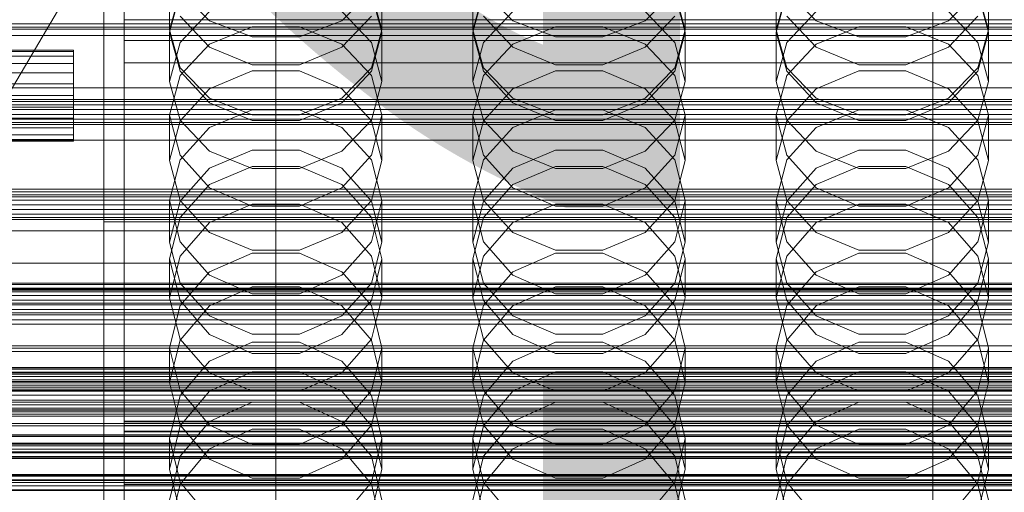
# Model space of a CAD drawing. Header units: millimetres. Extents: x -2233 to 65662, y -50530 to 6847.
# Tile 136 of 256: x -181 to 14, y -34153 to -34060. Entities that reach past the tile are written whole.
import ezdxf

# ---------------------------------------------------------------- set-up
doc = ezdxf.new("R2010")
doc.units = ezdxf.units.MM
for name, color, linetype, lineweight in [('COTAS_O', 1, 'Continuous', 0), ('COTAS_P', 1, 'Continuous', 0), ('frontal_briquetadora', 7, 'Continuous', 0), ('frontal_C01', 7, 'Continuous', 0), ('frontal_C02', 7, 'Continuous', 0), ('frontal_C03', 7, 'Continuous', 0), ('frontal_dosificador', 7, 'Continuous', 0), ('frontal_secador', 7, 'Continuous', 0)]:
    doc.layers.add(name, color=color, linetype=linetype, lineweight=lineweight)
doc.dimstyles.new('R19_100', dxfattribs={"dimtxt": 250, "dimasz": 150, "dimexe": 150, "dimexo": 80, "dimgap": 100, "dimtad": 1, "dimtih": 1, "dimtoh": 1, "dimdsep": 46, "dimcen": 0.09, "dimadec": 0, "dimazin": 0, "dimtfac": 1, "dimtdec": 4, "dimtofl": 0, "dimtmove": 0, "dimatfit": 3, "dimfxl": 1, "dimtolj": 1, "dimtzin": 0, "dimarcsym": 0})

# ---------------------------------------------------------------- blocks, each defined once
blk = doc.blocks.new('DIM_R32_39')
at = {"layer": 'COTAS_O'}
for p, q in [((-1725, -33700), (-1575, -33655)), ((1725, -33700), (1575, -33655)), ((-1725, -34400), (-1725, -33700)), ((-1725, -33700), (1725, -33700)), ((-1725, -33700), (-1575, -33745)), ((1725, -33700), (1575, -33745)), ((1725, -34400), (1725, -33700))]:
    blk.add_line(p, q, dxfattribs=at)
blk.add_text('3450 O', height=250, dxfattribs=at).set_placement((0, -33600))
blk = doc.blocks.new('DIM_R32_40')
at = {"layer": 'COTAS_P'}
for p, q in [((-150, -32200), (550, -32200)), ((550, -32200), (505, -32350)), ((550, -34800), (550, -32200)), ((550, -32200), (595, -32350)), ((550, -34800), (505, -34650)), ((550, -34800), (595, -34650)), ((-150, -34800), (550, -34800))]:
    blk.add_line(p, q, dxfattribs=at)
blk.add_text('2600 P', height=250, rotation=90, dxfattribs=at).set_placement((450, -33500))
blk = doc.blocks.new('DIM_R32_42')
at = {"layer": 'COTAS_O'}
for p, q in [((-650, -33700), (50, -33700)), ((50, -33700), (5, -33850)), ((50, -34900), (50, -33700)), ((50, -33700), (95, -33850)), ((50, -34900), (5, -34750)), ((50, -34900), (95, -34750)), ((-650, -34900), (50, -34900))]:
    blk.add_line(p, q, dxfattribs=at)
blk.add_text('1200 O', height=250, rotation=90, dxfattribs=at).set_placement((-50, -34300))
blk = doc.blocks.new('DIM_R32_43')
at = {"layer": 'COTAS_O'}
for p, q in [((-650, -34200), (-500, -34155)), ((650, -34200), (500, -34155)), ((-650, -34900), (-650, -34200)), ((-650, -34200), (650, -34200)), ((-650, -34200), (-500, -34245)), ((650, -34200), (500, -34245)), ((650, -34900), (650, -34200))]:
    blk.add_line(p, q, dxfattribs=at)
blk.add_text('1300 O', height=250, dxfattribs=at).set_placement((0, -34100))

msp = doc.modelspace()

# ---------------------------------------------------------------- linework, layer by layer
at = {"layer": 'frontal_briquetadora'}
for p, q in [((-164, -34100), (-164, -33920)), ((-160, -34100), (-160, -33920)), ((-160, -34060.009), (-160, -34042.788)), ((-160, -34064.151), (-160, -34047.119)), ((-160, -34050.411), (-160, -34066.987)), ((-160, -34067.514), (-160, -34050.92)), ((-160, -34051.199), (-160, -34068.567)), ((-160, -34068.041), (-160, -34051.43)), ((-151, -34062.014), (-151, -34051.77)), ((-109, -34062.014), (-109, -34051.77)), ((-91, -34062.014), (-91, -34051.77)), ((-49, -34062.014), (-49, -34051.77)), ((-31, -34062.014), (-31, -34051.77)), ((11, -34062.014), (11, -34051.77)), ((-160, -34069.338), (-160, -34051.97)), ((-148.92, -34054.522), (-151, -34062.014)), ((-148.92, -34054.842), (-151, -34062.443)), ((-148.92, -34054.4), (-143.093, -34060.197)), ((-116.907, -34060.197), (-111.08, -34054.4)), ((-109, -34062.014), (-111.08, -34054.522)), ((-109, -34062.443), (-111.08, -34054.842)), ((-88.92, -34054.522), (-91, -34062.014)), ((-88.92, -34054.842), (-91, -34062.443)), ((-88.92, -34054.4), (-83.093, -34060.197)), ((-56.907, -34060.197), (-51.08, -34054.4)), ((-49, -34062.014), (-51.08, -34054.522)), ((-49, -34062.443), (-51.08, -34054.842)), ((-28.92, -34054.522), (-31, -34062.014)), ((-28.92, -34054.842), (-31, -34062.443)), ((-28.92, -34054.4), (-23.093, -34060.197)), ((3.093, -34060.197), (8.92, -34054.4)), ((11, -34062.014), (8.92, -34054.522)), ((11, -34062.443), (8.92, -34054.842)), ((-160, -34056.386), (-160, -34073.418)), ((-148.92, -34064.539), (-143.093, -34058.398)), ((-143.094, -34065.466), (-148.92, -34059.324)), ((-116.907, -34058.398), (-111.08, -34064.539)), ((-111.08, -34059.324), (-116.906, -34065.466)), ((-88.92, -34064.539), (-83.093, -34058.398)), ((-83.094, -34065.466), (-88.92, -34059.324)), ((-56.907, -34058.398), (-51.08, -34064.539)), ((-51.08, -34059.324), (-56.906, -34065.466)), ((-28.92, -34064.539), (-23.093, -34058.398)), ((-23.094, -34065.466), (-28.92, -34059.324)), ((3.093, -34058.398), (8.92, -34064.539)), ((8.92, -34059.324), (3.094, -34065.466)), ((-160, -34060.009), (200, -34060.009)), ((-160, -34060.009), (-160, -34077.23)), ((-134.674, -34061.412), (-143.094, -34064.828)), ((-143.093, -34060.197), (-134.673, -34063.414)), ((-125.326, -34061.412), (-134.674, -34061.412)), ((-125.327, -34063.414), (-116.907, -34060.197)), ((-116.906, -34064.828), (-125.326, -34061.412)), ((-74.674, -34061.412), (-83.094, -34064.828)), ((-83.093, -34060.197), (-74.673, -34063.414)), ((-65.326, -34061.412), (-74.674, -34061.412)), ((-65.327, -34063.414), (-56.907, -34060.197)), ((-56.906, -34064.828), (-65.326, -34061.412)), ((-14.674, -34061.412), (-23.094, -34064.828)), ((-23.093, -34060.197), (-14.673, -34063.414)), ((-5.326, -34061.412), (-14.674, -34061.412)), ((-5.327, -34063.414), (3.093, -34060.197)), ((3.094, -34064.828), (-5.326, -34061.412)), ((-151, -34062.014), (-148.92, -34069.506)), ((-151, -34072.197), (-151, -34062.443)), ((-151, -34062.443), (-148.92, -34070.159)), ((-134.673, -34063.414), (-125.327, -34063.414)), ((-111.08, -34069.506), (-109, -34062.014)), ((-111.08, -34070.159), (-109, -34062.443)), ((-109, -34072.197), (-109, -34062.443)), ((-91, -34062.014), (-88.92, -34069.506)), ((-91, -34072.197), (-91, -34062.443)), ((-91, -34062.443), (-88.92, -34070.159)), ((-74.673, -34063.414), (-65.327, -34063.414)), ((-51.08, -34069.506), (-49, -34062.014)), ((-51.08, -34070.159), (-49, -34062.443)), ((-49, -34072.197), (-49, -34062.443)), ((-31, -34062.014), (-28.92, -34069.506)), ((-31, -34072.197), (-31, -34062.443)), ((-31, -34062.443), (-28.92, -34070.159)), ((-14.673, -34063.414), (-5.327, -34063.414)), ((8.92, -34069.506), (11, -34062.014)), ((8.92, -34070.159), (11, -34062.443)), ((11, -34072.197), (11, -34062.443)), ((-160, -34064.151), (200, -34064.151)), ((-160, -34081.519), (-160, -34064.151)), ((-151, -34072.197), (-148.92, -34064.539)), ((-143.094, -34064.828), (-148.92, -34071.036)), ((-111.08, -34071.036), (-116.906, -34064.828)), ((-111.08, -34064.539), (-109, -34072.197)), ((-91, -34072.197), (-88.92, -34064.539)), ((-83.094, -34064.828), (-88.92, -34071.036)), ((-51.08, -34071.036), (-56.906, -34064.828)), ((-51.08, -34064.539), (-49, -34072.197)), ((-31, -34072.197), (-28.92, -34064.539)), ((-23.094, -34064.828), (-28.92, -34071.036)), ((8.92, -34071.036), (3.094, -34064.828)), ((8.92, -34064.539), (11, -34072.197)), ((-160, -34066.987), (-160, -34084.097)), ((-134.674, -34068.909), (-143.094, -34065.466)), ((-116.906, -34065.466), (-125.326, -34068.909)), ((-74.674, -34068.909), (-83.094, -34065.466)), ((-56.906, -34065.466), (-65.326, -34068.909)), ((-14.674, -34068.909), (-23.094, -34065.466)), ((3.094, -34065.466), (-5.326, -34068.909)), ((-160, -34084.64), (-160, -34067.514)), ((-160, -34085.184), (-160, -34068.041)), ((-160, -34068.567), (200, -34068.567)), ((-160, -34068.567), (-160, -34085.599)), ((-125.326, -34068.909), (-134.674, -34068.909)), ((-65.326, -34068.909), (-74.674, -34068.909)), ((-5.326, -34068.909), (-14.674, -34068.909)), ((-160, -34084.398), (-160, -34069.338)), ((-148.92, -34071.036), (-151, -34078.875)), ((-148.92, -34069.506), (-143.093, -34075.515)), ((-148.92, -34070.159), (-143.094, -34076.428)), ((-143.093, -34073.656), (-134.673, -34070.144)), ((-134.673, -34070.144), (-125.327, -34070.144)), ((-125.327, -34070.144), (-116.907, -34073.656)), ((-116.907, -34075.515), (-111.08, -34069.506)), ((-116.906, -34076.428), (-111.08, -34070.159)), ((-109, -34078.875), (-111.08, -34071.036)), ((-88.92, -34071.036), (-91, -34078.875)), ((-88.92, -34069.506), (-83.093, -34075.515)), ((-88.92, -34070.159), (-83.094, -34076.428)), ((-83.093, -34073.656), (-74.673, -34070.144)), ((-74.673, -34070.144), (-65.327, -34070.144)), ((-65.327, -34070.144), (-56.907, -34073.656)), ((-56.907, -34075.515), (-51.08, -34069.506)), ((-56.906, -34076.428), (-51.08, -34070.159)), ((-49, -34078.875), (-51.08, -34071.036)), ((-28.92, -34071.036), (-31, -34078.875)), ((-28.92, -34069.506), (-23.093, -34075.515)), ((-28.92, -34070.159), (-23.094, -34076.428)), ((-23.093, -34073.656), (-14.673, -34070.144)), ((-14.673, -34070.144), (-5.327, -34070.144)), ((-5.327, -34070.144), (3.093, -34073.656)), ((3.093, -34075.515), (8.92, -34069.506)), ((3.094, -34076.428), (8.92, -34070.159)), ((11, -34078.875), (8.92, -34071.036)), ((-148.92, -34079.855), (-151, -34072.197)), ((-109, -34072.197), (-111.08, -34079.855)), ((-88.92, -34079.855), (-91, -34072.197)), ((-49, -34072.197), (-51.08, -34079.855)), ((-28.92, -34079.855), (-31, -34072.197)), ((11, -34072.197), (8.92, -34079.855)), ((-160, -34073.418), (-160, -34087.52)), ((-148.92, -34079.984), (-143.093, -34073.656)), ((-116.907, -34073.656), (-111.08, -34079.984)), ((-88.92, -34079.984), (-83.093, -34073.656)), ((-56.907, -34073.656), (-51.08, -34079.984)), ((-28.92, -34079.984), (-23.093, -34073.656)), ((3.093, -34073.656), (8.92, -34079.984)), ((-143.094, -34076.428), (-134.674, -34079.94)), ((-143.093, -34075.515), (-134.673, -34078.849)), ((-125.327, -34078.849), (-116.907, -34075.515)), ((-125.326, -34079.94), (-116.906, -34076.428)), ((-83.094, -34076.428), (-74.674, -34079.94)), ((-83.093, -34075.515), (-74.673, -34078.849)), ((-65.327, -34078.849), (-56.907, -34075.515)), ((-65.326, -34079.94), (-56.906, -34076.428)), ((-23.094, -34076.428), (-14.674, -34079.94)), ((-23.093, -34075.515), (-14.673, -34078.849)), ((-5.327, -34078.849), (3.093, -34075.515)), ((-5.326, -34079.94), (3.094, -34076.428)), ((-160, -34077.23), (-160, -34091.829)), ((-148.92, -34086.819), (-151, -34078.875)), ((-151, -34087.875), (-151, -34078.875)), ((-143.094, -34081.332), (-134.674, -34077.812)), ((-134.674, -34077.812), (-125.326, -34077.812)), ((-134.673, -34078.849), (-125.327, -34078.849)), ((-125.326, -34077.812), (-116.906, -34081.332)), ((-109, -34078.875), (-111.08, -34086.82)), ((-109, -34087.875), (-109, -34078.875)), ((-88.92, -34086.819), (-91, -34078.875)), ((-91, -34087.875), (-91, -34078.875)), ((-83.094, -34081.332), (-74.674, -34077.812)), ((-74.674, -34077.812), (-65.326, -34077.812)), ((-74.673, -34078.849), (-65.327, -34078.849)), ((-65.326, -34077.812), (-56.906, -34081.332)), ((-49, -34078.875), (-51.08, -34086.82)), ((-49, -34087.875), (-49, -34078.875)), ((-28.92, -34086.819), (-31, -34078.875)), ((-31, -34087.875), (-31, -34078.875)), ((-23.094, -34081.332), (-14.674, -34077.812)), ((-14.674, -34077.812), (-5.326, -34077.812)), ((-14.673, -34078.849), (-5.327, -34078.849)), ((-5.326, -34077.812), (3.094, -34081.332)), ((11, -34078.875), (8.92, -34086.82)), ((11, -34087.875), (11, -34078.875)), ((-151, -34087.875), (-148.92, -34079.984)), ((-143.093, -34085.996), (-148.92, -34079.855)), ((-134.674, -34079.94), (-125.326, -34079.94)), ((-111.08, -34079.855), (-116.907, -34085.996)), ((-111.08, -34079.984), (-109, -34087.875)), ((-91, -34087.875), (-88.92, -34079.984)), ((-83.093, -34085.996), (-88.92, -34079.855)), ((-74.674, -34079.94), (-65.326, -34079.94)), ((-51.08, -34079.855), (-56.907, -34085.996)), ((-51.08, -34079.984), (-49, -34087.875)), ((-31, -34087.875), (-28.92, -34079.984)), ((-23.093, -34085.996), (-28.92, -34079.855)), ((-14.674, -34079.94), (-5.326, -34079.94)), ((8.92, -34079.855), (3.093, -34085.996)), ((8.92, -34079.984), (11, -34087.875)), ((-160, -34096.579), (-160, -34081.519)), ((-148.92, -34087.722), (-143.094, -34081.332)), ((-116.906, -34081.332), (-111.08, -34087.722)), ((-88.92, -34087.722), (-83.094, -34081.332)), ((-56.906, -34081.332), (-51.08, -34087.722)), ((-28.92, -34087.722), (-23.094, -34081.332)), ((3.094, -34081.332), (8.92, -34087.722)), ((-160, -34084.097), (-160, -34101.698)), ((-160, -34094.857), (-160, -34084.398)), ((-160, -34102.255), (-160, -34084.64)), ((-160, -34102.813), (-160, -34085.184)), ((-160, -34085.599), (-160, -34099.701)), ((-143.094, -34093.266), (-148.92, -34086.819)), ((-134.673, -34085.792), (-143.093, -34089.399)), ((-134.673, -34089.404), (-143.093, -34085.996)), ((-125.327, -34085.792), (-134.673, -34085.792)), ((-116.907, -34089.399), (-125.327, -34085.792)), ((-116.907, -34085.996), (-125.327, -34089.404)), ((-111.08, -34086.82), (-116.906, -34093.266)), ((-83.094, -34093.266), (-88.92, -34086.819)), ((-74.673, -34085.792), (-83.093, -34089.399)), ((-74.673, -34089.404), (-83.093, -34085.996)), ((-65.327, -34085.792), (-74.673, -34085.792)), ((-56.907, -34089.399), (-65.327, -34085.792)), ((-56.907, -34085.996), (-65.327, -34089.404)), ((-51.08, -34086.82), (-56.906, -34093.266)), ((-23.094, -34093.266), (-28.92, -34086.819)), ((-14.673, -34085.792), (-23.093, -34089.399)), ((-14.673, -34089.404), (-23.093, -34085.996)), ((-5.327, -34085.792), (-14.673, -34085.792)), ((3.093, -34089.399), (-5.327, -34085.792)), ((3.093, -34085.996), (-5.327, -34089.404)), ((8.92, -34086.82), (3.094, -34093.266)), ((-160, -34087.52), (-160, -34096.547)), ((-151, -34095.779), (-148.92, -34087.722)), ((-151, -34087.875), (-148.92, -34095.766)), ((-111.08, -34087.722), (-109, -34095.779)), ((-111.08, -34095.766), (-109, -34087.875)), ((-91, -34095.779), (-88.92, -34087.722)), ((-91, -34087.875), (-88.92, -34095.766)), ((-51.08, -34087.722), (-49, -34095.779)), ((-51.08, -34095.766), (-49, -34087.875)), ((-31, -34095.779), (-28.92, -34087.722)), ((-31, -34087.875), (-28.92, -34095.766)), ((8.92, -34087.722), (11, -34095.779)), ((8.92, -34095.766), (11, -34087.875)), ((-143.093, -34089.399), (-148.92, -34095.899)), ((-134.674, -34089.012), (-143.094, -34092.596)), ((-125.326, -34089.012), (-134.674, -34089.012)), ((-125.327, -34089.404), (-134.673, -34089.404)), ((-116.906, -34092.596), (-125.326, -34089.012)), ((-111.08, -34095.899), (-116.907, -34089.399)), ((-83.093, -34089.399), (-88.92, -34095.899)), ((-74.674, -34089.012), (-83.094, -34092.596)), ((-65.326, -34089.012), (-74.674, -34089.012)), ((-65.327, -34089.404), (-74.673, -34089.404)), ((-56.906, -34092.596), (-65.326, -34089.012)), ((-51.08, -34095.899), (-56.907, -34089.399)), ((-23.093, -34089.399), (-28.92, -34095.899)), ((-14.674, -34089.012), (-23.094, -34092.596)), ((-5.326, -34089.012), (-14.674, -34089.012)), ((-5.327, -34089.404), (-14.673, -34089.404)), ((3.094, -34092.596), (-5.326, -34089.012)), ((8.92, -34095.899), (3.093, -34089.399)), ((-160, -34091.829), (-160, -34101.584)), ((-143.094, -34092.596), (-148.92, -34099.099)), ((-111.08, -34099.099), (-116.906, -34092.596)), ((-83.094, -34092.596), (-88.92, -34099.099)), ((-51.08, -34099.099), (-56.906, -34092.596)), ((-23.094, -34092.596), (-28.92, -34099.099)), ((8.92, -34099.099), (3.094, -34092.596)), ((-134.674, -34096.873), (-143.094, -34093.266)), ((-116.906, -34093.266), (-125.326, -34096.873)), ((-74.674, -34096.873), (-83.094, -34093.266)), ((-56.906, -34093.266), (-65.326, -34096.873)), ((-14.674, -34096.873), (-23.094, -34093.266)), ((3.094, -34093.266), (-5.326, -34096.873)), ((-160, -34099.123), (-160, -34094.857)), ((-160, -34096.547), (-160, -34099.123)), ((-160, -34107.038), (-160, -34096.579)), ((-148.92, -34103.933), (-151, -34095.779)), ((-151, -34104.004), (-151, -34095.779)), ((-148.92, -34095.899), (-151, -34104.004)), ((-148.92, -34095.766), (-143.093, -34102.094)), ((-143.093, -34100.145), (-134.673, -34096.48)), ((-134.673, -34096.48), (-125.327, -34096.48)), ((-125.327, -34096.48), (-116.907, -34100.145)), ((-116.907, -34102.094), (-111.08, -34095.766)), ((-109, -34095.779), (-111.08, -34103.933)), ((-109, -34104.004), (-111.08, -34095.899)), ((-109, -34104.004), (-109, -34095.779)), ((-88.92, -34103.933), (-91, -34095.779)), ((-91, -34104.004), (-91, -34095.779)), ((-88.92, -34095.899), (-91, -34104.004)), ((-88.92, -34095.766), (-83.093, -34102.094)), ((-83.093, -34100.145), (-74.673, -34096.48)), ((-74.673, -34096.48), (-65.327, -34096.48)), ((-65.327, -34096.48), (-56.907, -34100.145)), ((-56.907, -34102.094), (-51.08, -34095.766)), ((-49, -34095.779), (-51.08, -34103.933)), ((-49, -34104.004), (-51.08, -34095.899)), ((-49, -34104.004), (-49, -34095.779)), ((-28.92, -34103.933), (-31, -34095.779)), ((-31, -34104.004), (-31, -34095.779)), ((-28.92, -34095.899), (-31, -34104.004)), ((-28.92, -34095.766), (-23.093, -34102.094)), ((-23.093, -34100.145), (-14.673, -34096.48)), ((-14.673, -34096.48), (-5.327, -34096.48)), ((-5.327, -34096.48), (3.093, -34100.145)), ((3.093, -34102.094), (8.92, -34095.766)), ((11, -34095.779), (8.92, -34103.933)), ((11, -34104.004), (8.92, -34095.899)), ((11, -34104.004), (11, -34095.779)), ((-125.326, -34096.873), (-134.674, -34096.873)), ((-65.326, -34096.873), (-74.674, -34096.873)), ((-5.326, -34096.873), (-14.674, -34096.873)), ((-164, -34100), (-160, -34100)), ((-164, -34275), (-164, -34100)), ((-160, -34099.701), (-160, -34108.728)), ((200, -34100), (-160, -34100)), ((-160, -34275), (-160, -34100)), ((-148.92, -34099.099), (-151, -34107.292)), ((-148.92, -34106.751), (-143.093, -34100.145)), ((-116.907, -34100.145), (-111.08, -34106.751)), ((-109, -34107.292), (-111.08, -34099.099)), ((-88.92, -34099.099), (-91, -34107.292)), ((-88.92, -34106.751), (-83.093, -34100.145)), ((-56.907, -34100.145), (-51.08, -34106.751)), ((-49, -34107.292), (-51.08, -34099.099)), ((-28.92, -34099.099), (-31, -34107.292)), ((-28.92, -34106.751), (-23.093, -34100.145)), ((3.093, -34100.145), (8.92, -34106.751)), ((11, -34107.292), (8.92, -34099.099)), ((-160, -34101.584), (-160, -34105.009)), ((-160, -34101.698), (-160, -34119.743)), ((-160, -34120.314), (-160, -34102.255)), ((-143.093, -34102.094), (-134.673, -34105.606)), ((-125.327, -34105.606), (-116.907, -34102.094)), ((-83.093, -34102.094), (-74.673, -34105.606)), ((-65.327, -34105.606), (-56.907, -34102.094)), ((-23.093, -34102.094), (-14.673, -34105.606)), ((-5.327, -34105.606), (3.093, -34102.094)), ((-160, -34120.885), (-160, -34102.813)), ((-151, -34104.004), (-148.92, -34112.109)), ((-143.094, -34110.541), (-148.92, -34103.933)), ((-111.08, -34103.933), (-116.906, -34110.541)), ((-111.08, -34112.109), (-109, -34104.004)), ((-91, -34104.004), (-88.92, -34112.109)), ((-83.094, -34110.541), (-88.92, -34103.933)), ((-51.08, -34103.933), (-56.906, -34110.541)), ((-51.08, -34112.109), (-49, -34104.004)), ((-31, -34104.004), (-28.92, -34112.109)), ((-23.094, -34110.541), (-28.92, -34103.933)), ((8.92, -34103.933), (3.094, -34110.541)), ((8.92, -34112.109), (11, -34104.004)), ((-134.674, -34106.182), (-143.094, -34109.855)), ((-125.326, -34106.182), (-134.674, -34106.182)), ((-134.673, -34105.606), (-125.327, -34105.606)), ((-116.906, -34109.855), (-125.326, -34106.182)), ((-74.674, -34106.182), (-83.094, -34109.855)), ((-65.326, -34106.182), (-74.674, -34106.182)), ((-74.673, -34105.606), (-65.327, -34105.606)), ((-56.906, -34109.855), (-65.326, -34106.182)), ((-14.674, -34106.182), (-23.094, -34109.855)), ((-5.326, -34106.182), (-14.674, -34106.182)), ((-14.673, -34105.606), (-5.327, -34105.606)), ((3.094, -34109.855), (-5.326, -34106.182)), ((-160, -34111.304), (-160, -34107.038)), ((-151, -34114.988), (-148.92, -34106.751)), ((-151, -34114.988), (-151, -34107.292)), ((-151, -34107.292), (-148.92, -34115.574)), ((-111.08, -34106.751), (-109, -34114.988)), ((-111.08, -34115.574), (-109, -34107.292)), ((-109, -34114.988), (-109, -34107.292)), ((-91, -34114.988), (-88.92, -34106.751)), ((-91, -34114.988), (-91, -34107.292)), ((-91, -34107.292), (-88.92, -34115.574)), ((-51.08, -34106.751), (-49, -34114.988)), ((-51.08, -34115.574), (-49, -34107.292)), ((-49, -34114.988), (-49, -34107.292)), ((-31, -34114.988), (-28.92, -34106.751)), ((-31, -34114.988), (-31, -34107.292)), ((-31, -34107.292), (-28.92, -34115.574)), ((8.92, -34106.751), (11, -34114.988)), ((8.92, -34115.574), (11, -34107.292)), ((11, -34114.988), (11, -34107.292)), ((-160, -34108.728), (-160, -34111.304)), ((-143.094, -34109.855), (-148.92, -34116.514)), ((-111.08, -34116.514), (-116.906, -34109.855)), ((-83.094, -34109.855), (-88.92, -34116.514)), ((-51.08, -34116.514), (-56.906, -34109.855)), ((-23.094, -34109.855), (-28.92, -34116.514)), ((8.92, -34116.514), (3.094, -34109.855)), ((-148.92, -34112.109), (-143.093, -34118.608)), ((-134.674, -34114.235), (-143.094, -34110.541)), ((-116.906, -34110.541), (-125.326, -34114.235)), ((-116.907, -34118.608), (-111.08, -34112.109)), ((-88.92, -34112.109), (-83.093, -34118.608)), ((-74.674, -34114.235), (-83.094, -34110.541)), ((-56.906, -34110.541), (-65.326, -34114.235)), ((-56.907, -34118.608), (-51.08, -34112.109)), ((-28.92, -34112.109), (-23.093, -34118.608)), ((-14.674, -34114.235), (-23.094, -34110.541)), ((3.094, -34110.541), (-5.326, -34114.235)), ((3.093, -34118.608), (8.92, -34112.109)), ((-143.093, -34116.612), (-134.673, -34112.866)), ((-134.673, -34112.866), (-125.327, -34112.866)), ((-125.327, -34112.866), (-116.907, -34116.612)), ((-83.093, -34116.612), (-74.673, -34112.866)), ((-74.673, -34112.866), (-65.327, -34112.866)), ((-65.327, -34112.866), (-56.907, -34116.612)), ((-23.093, -34116.612), (-14.673, -34112.866)), ((-14.673, -34112.866), (-5.327, -34112.866)), ((-5.327, -34112.866), (3.093, -34116.612)), ((-148.92, -34123.224), (-151, -34114.988)), ((-148.92, -34115.574), (-143.094, -34122.28)), ((-125.326, -34114.235), (-134.674, -34114.235)), ((-116.906, -34122.28), (-111.08, -34115.574)), ((-109, -34114.988), (-111.08, -34123.224)), ((-88.92, -34123.224), (-91, -34114.988)), ((-88.92, -34115.574), (-83.094, -34122.28)), ((-65.326, -34114.235), (-74.674, -34114.235)), ((-56.906, -34122.28), (-51.08, -34115.574)), ((-49, -34114.988), (-51.08, -34123.224)), ((-28.92, -34123.224), (-31, -34114.988)), ((-28.92, -34115.574), (-23.094, -34122.28)), ((-5.326, -34114.235), (-14.674, -34114.235)), ((3.094, -34122.28), (8.92, -34115.574)), ((11, -34114.988), (8.92, -34123.224)), ((-148.92, -34116.514), (-151, -34124.892)), ((-148.92, -34123.363), (-143.093, -34116.612)), ((-116.907, -34116.612), (-111.08, -34123.363)), ((-109, -34124.892), (-111.08, -34116.514)), ((-88.92, -34116.514), (-91, -34124.892)), ((-88.92, -34123.363), (-83.093, -34116.612)), ((-56.907, -34116.612), (-51.08, -34123.363)), ((-49, -34124.892), (-51.08, -34116.514)), ((-28.92, -34116.514), (-31, -34124.892)), ((-28.92, -34123.363), (-23.093, -34116.612)), ((3.093, -34116.612), (8.92, -34123.363)), ((11, -34124.892), (8.92, -34116.514)), ((-160, -34119.743), (-160, -34138.187)), ((-143.093, -34118.608), (-134.673, -34122.215)), ((-125.327, -34122.215), (-116.907, -34118.608)), ((-83.093, -34118.608), (-74.673, -34122.215)), ((-65.327, -34122.215), (-56.907, -34118.608)), ((-23.093, -34118.608), (-14.673, -34122.215)), ((-5.327, -34122.215), (3.093, -34118.608)), ((-160, -34138.77), (-160, -34120.314)), ((-160, -34139.352), (-160, -34120.885)), ((-151, -34131.781), (-148.92, -34123.363)), ((-143.093, -34129.83), (-148.92, -34123.224)), ((-143.094, -34122.28), (-134.674, -34126.028)), ((-143.094, -34127.512), (-134.674, -34123.759)), ((-134.674, -34123.759), (-125.326, -34123.759)), ((-134.673, -34122.215), (-125.327, -34122.215)), ((-125.326, -34126.028), (-116.906, -34122.28)), ((-125.326, -34123.759), (-116.906, -34127.512)), ((-111.08, -34123.224), (-116.907, -34129.83)), ((-111.08, -34123.363), (-109, -34131.781)), ((-91, -34131.781), (-88.92, -34123.363)), ((-83.093, -34129.83), (-88.92, -34123.224)), ((-83.094, -34122.28), (-74.674, -34126.028)), ((-83.094, -34127.512), (-74.674, -34123.759)), ((-74.674, -34123.759), (-65.326, -34123.759)), ((-74.673, -34122.215), (-65.327, -34122.215)), ((-65.326, -34126.028), (-56.906, -34122.28)), ((-65.326, -34123.759), (-56.906, -34127.512)), ((-51.08, -34123.224), (-56.907, -34129.83)), ((-51.08, -34123.363), (-49, -34131.781)), ((-31, -34131.781), (-28.92, -34123.363)), ((-23.093, -34129.83), (-28.92, -34123.224)), ((-23.094, -34122.28), (-14.674, -34126.028)), ((-23.094, -34127.512), (-14.674, -34123.759)), ((-14.674, -34123.759), (-5.326, -34123.759)), ((-14.673, -34122.215), (-5.327, -34122.215)), ((-5.326, -34126.028), (3.094, -34122.28)), ((-5.326, -34123.759), (3.094, -34127.512)), ((8.92, -34123.224), (3.093, -34129.83)), ((8.92, -34123.363), (11, -34131.781)), ((-148.92, -34133.352), (-151, -34124.892)), ((-151, -34131.781), (-151, -34124.892)), ((-109, -34124.892), (-111.08, -34133.352)), ((-109, -34131.781), (-109, -34124.892)), ((-88.92, -34133.352), (-91, -34124.892)), ((-91, -34131.781), (-91, -34124.892)), ((-49, -34124.892), (-51.08, -34133.352)), ((-49, -34131.781), (-49, -34124.892)), ((-28.92, -34133.352), (-31, -34124.892)), ((-31, -34131.781), (-31, -34124.892)), ((11, -34124.892), (8.92, -34133.352)), ((11, -34131.781), (11, -34124.892)), ((-148.92, -34134.311), (-143.094, -34127.512)), ((-134.674, -34126.028), (-125.326, -34126.028)), ((-116.906, -34127.512), (-111.08, -34134.311)), ((-88.92, -34134.311), (-83.094, -34127.512)), ((-74.674, -34126.028), (-65.326, -34126.028)), ((-56.906, -34127.512), (-51.08, -34134.311)), ((-28.92, -34134.311), (-23.094, -34127.512)), ((-14.674, -34126.028), (-5.326, -34126.028)), ((3.094, -34127.512), (8.92, -34134.311)), ((-134.673, -34129.642), (-143.093, -34133.46)), ((-125.327, -34129.642), (-134.673, -34129.642)), ((-116.907, -34133.46), (-125.327, -34129.642)), ((-74.673, -34129.642), (-83.093, -34133.46)), ((-65.327, -34129.642), (-74.673, -34129.642)), ((-56.907, -34133.46), (-65.327, -34129.642)), ((-14.673, -34129.642), (-23.093, -34133.46)), ((-5.327, -34129.642), (-14.673, -34129.642)), ((3.093, -34133.46), (-5.327, -34129.642)), ((-134.673, -34133.495), (-143.093, -34129.83)), ((-116.907, -34129.83), (-125.327, -34133.495)), ((-74.673, -34133.495), (-83.093, -34129.83)), ((-56.907, -34129.83), (-65.327, -34133.495)), ((-14.673, -34133.495), (-23.093, -34129.83)), ((3.093, -34129.83), (-5.327, -34133.495)), ((-151, -34131.781), (-148.92, -34140.199)), ((-143.094, -34140.193), (-148.92, -34133.352)), ((-143.093, -34133.46), (-148.92, -34140.34)), ((-125.327, -34133.495), (-134.673, -34133.495)), ((-111.08, -34140.34), (-116.907, -34133.46)), ((-111.08, -34133.352), (-116.906, -34140.193)), ((-111.08, -34140.199), (-109, -34131.781)), ((-91, -34131.781), (-88.92, -34140.199)), ((-83.094, -34140.193), (-88.92, -34133.352)), ((-83.093, -34133.46), (-88.92, -34140.34)), ((-65.327, -34133.495), (-74.673, -34133.495)), ((-51.08, -34140.34), (-56.907, -34133.46)), ((-51.08, -34133.352), (-56.906, -34140.193)), ((-51.08, -34140.199), (-49, -34131.781)), ((-31, -34131.781), (-28.92, -34140.199)), ((-23.094, -34140.193), (-28.92, -34133.352)), ((-23.093, -34133.46), (-28.92, -34140.34)), ((-5.327, -34133.495), (-14.673, -34133.495)), ((8.92, -34140.34), (3.093, -34133.46)), ((8.92, -34133.352), (3.094, -34140.193)), ((8.92, -34140.199), (11, -34131.781)), ((-151, -34142.855), (-148.92, -34134.311)), ((-111.08, -34134.311), (-109, -34142.855)), ((-91, -34142.855), (-88.92, -34134.311)), ((-51.08, -34134.311), (-49, -34142.855)), ((-31, -34142.855), (-28.92, -34134.311)), ((8.92, -34134.311), (11, -34142.855)), ((-134.674, -34135.681), (-143.094, -34139.483)), ((-125.326, -34135.681), (-134.674, -34135.681)), ((-116.906, -34139.483), (-125.326, -34135.681)), ((-74.674, -34135.681), (-83.094, -34139.483)), ((-65.326, -34135.681), (-74.674, -34135.681)), ((-56.906, -34139.483), (-65.326, -34135.681)), ((-14.674, -34135.681), (-23.094, -34139.483)), ((-5.326, -34135.681), (-14.674, -34135.681)), ((3.094, -34139.483), (-5.326, -34135.681)), ((-160, -34138.187), (-160, -34156.982)), ((-160, -34157.575), (-160, -34138.77)), ((-160, -34158.168), (-160, -34139.352)), ((-160, -34139.431), (-160, -34141.394)), ((-160, -34151.031), (-160, -34139.431)), ((-160, -34139.431), (200, -34139.431)), ((-160, -34139.536), (-160, -34141.489)), ((-160, -34151.121), (-160, -34139.536)), ((200, -34139.536), (-160, -34139.536)), ((-160, -34140.25), (-160, -34151.864)), ((-160, -34140.25), (200, -34140.25)), ((-160, -34140.35), (-160, -34151.949)), ((200, -34140.35), (-160, -34140.35)), ((-148.92, -34140.34), (-151, -34148.919)), ((-143.094, -34139.483), (-148.92, -34146.366)), ((-148.92, -34140.199), (-143.093, -34146.949)), ((-134.674, -34144.012), (-143.094, -34140.193)), ((-143.093, -34144.884), (-134.673, -34141.024)), ((-134.673, -34141.024), (-125.327, -34141.024)), ((-125.327, -34141.024), (-116.907, -34144.884)), ((-116.906, -34140.193), (-125.326, -34144.012)), ((-116.907, -34146.949), (-111.08, -34140.199)), ((-111.08, -34146.366), (-116.906, -34139.483)), ((-109, -34148.919), (-111.08, -34140.34)), ((-88.92, -34140.34), (-91, -34148.919)), ((-83.094, -34139.483), (-88.92, -34146.366)), ((-88.92, -34140.199), (-83.093, -34146.949)), ((-74.674, -34144.012), (-83.094, -34140.193)), ((-83.093, -34144.884), (-74.673, -34141.024)), ((-74.673, -34141.024), (-65.327, -34141.024)), ((-65.327, -34141.024), (-56.907, -34144.884)), ((-56.906, -34140.193), (-65.326, -34144.012)), ((-56.907, -34146.949), (-51.08, -34140.199)), ((-51.08, -34146.366), (-56.906, -34139.483)), ((-49, -34148.919), (-51.08, -34140.34)), ((-28.92, -34140.34), (-31, -34148.919)), ((-23.094, -34139.483), (-28.92, -34146.366)), ((-28.92, -34140.199), (-23.093, -34146.949)), ((-14.674, -34144.012), (-23.094, -34140.193)), ((-23.093, -34144.884), (-14.673, -34141.024)), ((-14.673, -34141.024), (-5.327, -34141.024)), ((-5.327, -34141.024), (3.093, -34144.884)), ((3.094, -34140.193), (-5.326, -34144.012)), ((3.093, -34146.949), (8.92, -34140.199)), ((8.92, -34146.366), (3.094, -34139.483)), ((11, -34148.919), (8.92, -34140.34)), ((-160, -34141.394), (-160, -34152.993)), ((-160, -34141.394), (200, -34141.394)), ((-160, -34141.489), (-160, -34153.073)), ((200, -34141.489), (-160, -34141.489)), ((-148.92, -34151.47), (-151, -34142.855)), ((-151, -34148.919), (-151, -34142.855)), ((-109, -34142.855), (-111.08, -34151.47)), ((-109, -34148.919), (-109, -34142.855)), ((-88.92, -34151.47), (-91, -34142.855)), ((-91, -34148.919), (-91, -34142.855)), ((-49, -34142.855), (-51.08, -34151.47)), ((-49, -34148.919), (-49, -34142.855)), ((-28.92, -34151.47), (-31, -34142.855)), ((-31, -34148.919), (-31, -34142.855)), ((11, -34142.855), (8.92, -34151.47)), ((11, -34148.919), (11, -34142.855)), ((-148.92, -34151.841), (-143.093, -34144.884)), ((-125.326, -34144.012), (-134.674, -34144.012)), ((-116.907, -34144.884), (-111.08, -34151.841)), ((-88.92, -34151.841), (-83.093, -34144.884)), ((-65.326, -34144.012), (-74.674, -34144.012)), ((-56.907, -34144.884), (-51.08, -34151.841)), ((-28.92, -34151.841), (-23.093, -34144.884)), ((-5.326, -34144.012), (-14.674, -34144.012)), ((3.093, -34144.884), (8.92, -34151.841)), ((-148.92, -34146.366), (-151, -34155.01)), ((-143.093, -34146.949), (-134.673, -34150.696)), ((-125.327, -34150.696), (-116.907, -34146.949)), ((-109, -34155.01), (-111.08, -34146.366)), ((-88.92, -34146.366), (-91, -34155.01)), ((-83.093, -34146.949), (-74.673, -34150.696)), ((-65.327, -34150.696), (-56.907, -34146.949)), ((-49, -34155.01), (-51.08, -34146.366)), ((-28.92, -34146.366), (-31, -34155.01)), ((-23.093, -34146.949), (-14.673, -34150.696)), ((-5.327, -34150.696), (3.093, -34146.949)), ((11, -34155.01), (8.92, -34146.366)), ((-151, -34148.919), (-148.92, -34157.498)), ((-111.08, -34157.498), (-109, -34148.919)), ((-91, -34148.919), (-88.92, -34157.498)), ((-51.08, -34157.498), (-49, -34148.919)), ((-31, -34148.919), (-28.92, -34157.498)), ((8.92, -34157.498), (11, -34148.919)), ((200, -34151.031), (-160, -34151.031)), ((-160, -34154.722), (-160, -34151.031)), ((-160, -34154.799), (-160, -34151.121)), ((200, -34151.121), (-160, -34151.121)), ((-134.673, -34150.696), (-125.327, -34150.696)), ((-74.673, -34150.696), (-65.327, -34150.696)), ((-14.673, -34150.696), (-5.327, -34150.696)), ((200, -34151.864), (-160, -34151.864)), ((-160, -34156.491), (-160, -34151.864)), ((-160, -34156.563), (-160, -34151.949)), ((200, -34151.949), (-160, -34151.949)), ((-160, -34152.993), (-160, -34158.546)), ((-160, -34152.993), (200, -34152.993)), ((-160, -34153.073), (200, -34153.073)), ((-160, -34153.073), (-160, -34158.612)), ((-151, -34160.516), (-148.92, -34151.841)), ((-143.094, -34158.429), (-148.92, -34151.47)), ((-111.08, -34151.47), (-116.906, -34158.429)), ((-111.08, -34151.841), (-109, -34160.516)), ((-91, -34160.516), (-88.92, -34151.841)), ((-83.094, -34158.429), (-88.92, -34151.47)), ((-51.08, -34151.47), (-56.906, -34158.429)), ((-51.08, -34151.841), (-49, -34160.516)), ((-31, -34160.516), (-28.92, -34151.841)), ((-23.094, -34158.429), (-28.92, -34151.47)), ((8.92, -34151.47), (3.094, -34158.429)), ((8.92, -34151.841), (11, -34160.516))]:
    msp.add_line(p, q, dxfattribs=at)
at = {"layer": 'frontal_C01'}
for p, q in [((-130, -34196.607), (-130, -33921.603)), ((0, -34196.607), (0, -33921.603)), ((-130, -33927.361), (-130, -34202.366)), ((0, -33927.361), (0, -34202.366)), ((-311.15, -34112.383), (311.15, -34112.383)), ((-311.15, -34113.088), (311.15, -34113.088)), ((-311.15, -34113.408), (311.15, -34113.408)), ((-311.15, -34115.476), (311.15, -34115.476)), ((-311.15, -34116.094), (311.15, -34116.094)), ((-311.15, -34119.383), (311.15, -34119.383)), ((-311.15, -34120.258), (311.15, -34120.258)), ((-311.15, -34124.544), (311.15, -34124.544)), ((-311.15, -34125.615), (311.15, -34125.615)), ((-440, -34128.778), (440, -34128.778)), ((-440, -34129.028), (440, -34129.028)), ((-440, -34129.142), (440, -34129.142)), ((-440, -34129.874), (440, -34129.874)), ((-440, -34130.093), (440, -34130.093)), ((-440, -34131.259), (440, -34131.259)), ((-440, -34131.568), (440, -34131.568)), ((311.15, -34130.606), (-311.15, -34130.606)), ((-440, -34133.087), (440, -34133.087)), ((-440, -34133.467), (440, -34133.467)), ((-311.15, -34131.801), (311.15, -34131.801)), ((440, -34135.235), (-440, -34135.235)), ((-440, -34135.658), (440, -34135.658)), ((-311.15, -34137.157), (311.15, -34137.157)), ((-440, -34137.556), (440, -34137.556)), ((-440, -34137.995), (440, -34137.995)), ((-311.15, -34138.394), (311.15, -34138.394)), ((-440, -34139.893), (440, -34139.893)), ((-440, -34140.316), (440, -34140.316)), ((-440, -34142.085), (440, -34142.085)), ((-440, -34142.464), (440, -34142.464)), ((-440, -34143.983), (440, -34143.983)), ((-440, -34144.293), (440, -34144.293)), ((-311.15, -34143.75), (311.15, -34143.75)), ((-311.15, -34144.945), (311.15, -34144.945)), ((-440, -34145.458), (440, -34145.458)), ((-440, -34145.677), (440, -34145.677)), ((-440, -34146.41), (440, -34146.41)), ((-440, -34146.523), (440, -34146.523)), ((-440, -34146.773), (440, -34146.773)), ((-311.15, -34149.936), (311.15, -34149.936)), ((-311.15, -34151.007), (311.15, -34151.007))]:
    msp.add_line(p, q, dxfattribs=at)
at = {"layer": 'frontal_C02'}
for p, q in [((-130, -34230.937), (-130, -33940.443)), ((0, -34230.937), (0, -33940.443)), ((-130, -33946.173), (-130, -34236.667)), ((0, -33946.173), (0, -34236.667)), ((-413.642, -34465.236), (-153.642, -34025.236))]:
    msp.add_line(p, q, dxfattribs=at)
at = {"layer": 'frontal_C03'}
for p, q in [((1250, -34060.827), (-1250, -34060.827)), ((1250, -34061.493), (-1250, -34061.493)), ((1250, -34061.88), (-1250, -34061.88)), ((1250, -34075.803), (-1250, -34075.803)), ((1250, -34076.189), (-1250, -34076.189)), ((1250, -34076.855), (-1250, -34076.855)), ((-1250, -34077.787), (1250, -34077.787)), ((1250, -34078.729), (-1250, -34078.729)), ((1250, -34079.661), (-1250, -34079.661)), ((1250, -34080.327), (-1250, -34080.327)), ((1250, -34080.713), (-1250, -34080.713)), ((1250, -34094.637), (-1250, -34094.637)), ((1250, -34095.023), (-1250, -34095.023)), ((1250, -34095.689), (-1250, -34095.689)), ((-1250, -34096.621), (1250, -34096.621)), ((1250, -34097.563), (-1250, -34097.563)), ((1250, -34098.495), (-1250, -34098.495)), ((1250, -34099.161), (-1250, -34099.161)), ((1250, -34099.547), (-1250, -34099.547)), ((1250, -34113.471), (-1250, -34113.471)), ((1250, -34113.857), (-1250, -34113.857)), ((1250, -34114.523), (-1250, -34114.523)), ((-1250, -34115.455), (1250, -34115.455)), ((1250, -34116.397), (-1250, -34116.397)), ((1250, -34117.329), (-1250, -34117.329)), ((1250, -34117.995), (-1250, -34117.995)), ((1250, -34118.381), (-1250, -34118.381)), ((1250, -34132.305), (-1250, -34132.305)), ((1250, -34132.691), (-1250, -34132.691)), ((1250, -34133.357), (-1250, -34133.357)), ((-1250, -34134.289), (1250, -34134.289)), ((1250, -34135.231), (-1250, -34135.231)), ((1250, -34136.163), (-1250, -34136.163)), ((1250, -34136.829), (-1250, -34136.829)), ((1250, -34137.215), (-1250, -34137.215)), ((1250, -34150.069), (-1250, -34150.069)), ((1250, -34150.155), (-1250, -34150.155)), ((1250, -34151.138), (-1250, -34151.138)), ((1250, -34151.525), (-1250, -34151.525)), ((1250, -34152.191), (-1250, -34152.191)), ((-1250, -34153.123), (1250, -34153.123))]:
    msp.add_line(p, q, dxfattribs=at)
at = {"layer": 'frontal_dosificador'}
for p, q in [((0, -34125), (0, -33900)), ((-170, -34066), (-370, -34066)), ((-170, -34066.307), (-370, -34066.307)), ((-170, -34067.206), (-370, -34067.206)), ((-170, -34066.307), (-170, -34066)), ((-170, -34067.206), (-170, -34066.307)), ((-170, -34068.636), (-170, -34067.206)), ((-170, -34068.636), (-370, -34068.636)), ((-170, -34070.5), (-170, -34068.636)), ((-170, -34070.5), (-370, -34070.5)), ((-170, -34072.671), (-170, -34070.5)), ((-170, -34072.671), (-370, -34072.671)), ((-170, -34075), (-170, -34072.671)), ((-370, -34075), (-170, -34075)), ((-170, -34077.329), (-170, -34075)), ((-170, -34077.329), (-370, -34077.329)), ((-170, -34077.329), (-170, -34079.5)), ((-170, -34079.5), (-370, -34079.5)), ((-170, -34079.5), (-170, -34081.364)), ((-170, -34081.364), (-370, -34081.364)), ((-170, -34082.794), (-370, -34082.794)), ((-170, -34081.364), (-170, -34082.794)), ((-170, -34082.794), (-170, -34083.693)), ((-170, -34083.693), (-370, -34083.693)), ((-170, -34084), (-370, -34084)), ((-170, -34083.693), (-170, -34084)), ((0, -34125), (-240, -34125))]:
    msp.add_line(p, q, dxfattribs=at)
at = {"layer": 'frontal_secador'}
for p, q in [((1360, -34063.147), (-1360, -34063.147)), ((-1360, -34073.5), (1360, -34073.5)), ((-1250, -34073.5), (1250, -34073.5)), ((1360, -34083.853), (-1360, -34083.853)), ((1360, -34093.5), (-1360, -34093.5)), ((1250, -34094.076), (-1250, -34094.076)), ((1360, -34101.784), (-1360, -34101.784)), ((1360, -34108.141), (-1360, -34108.141)), ((1360, -34112.137), (-1360, -34112.137)), ((1360, -34113.5), (-1360, -34113.5)), ((1250, -34113.25), (-1250, -34113.25)), ((1250, -34129.715), (-1250, -34129.715)), ((1250, -34142.349), (-1250, -34142.349)), ((1250, -34150.291), (-1250, -34150.291)), ((1250, -34153), (-1250, -34153))]:
    msp.add_line(p, q, dxfattribs=at)

# ---------------------------------------------------------------- dimensions: what is measured, and where the dimension line sits
at = {"layer": 'COTAS_O'}
for p1, p2, distance, picture, middle in [((-650, -34900), (-650, -33700), -700, 'DIM_R32_42', (50, -34300)), ((-1725, -34400), (1725, -34400), 700, 'DIM_R32_39', (0, -33700)), ((-650, -34900), (650, -34900), 700, 'DIM_R32_43', (0, -34200))]:
    dim = msp.add_aligned_dim(p1=p1, p2=p2, distance=distance, text='<> O', dimstyle='R19_100', dxfattribs=at)
    dim.commit()
    dim.dimension.update_dxf_attribs({"geometry": picture, "text_midpoint": middle})
at = {"layer": 'COTAS_P'}
dim = msp.add_aligned_dim(p1=(-150, -34800), p2=(-150, -32200), distance=-700, text='<> P', dimstyle='R19_100', dxfattribs=at)
dim.commit()
dim.dimension.update_dxf_attribs({"geometry": 'DIM_R32_40', "text_midpoint": (550, -33500)})

doc.saveas('drawing.dxf')
